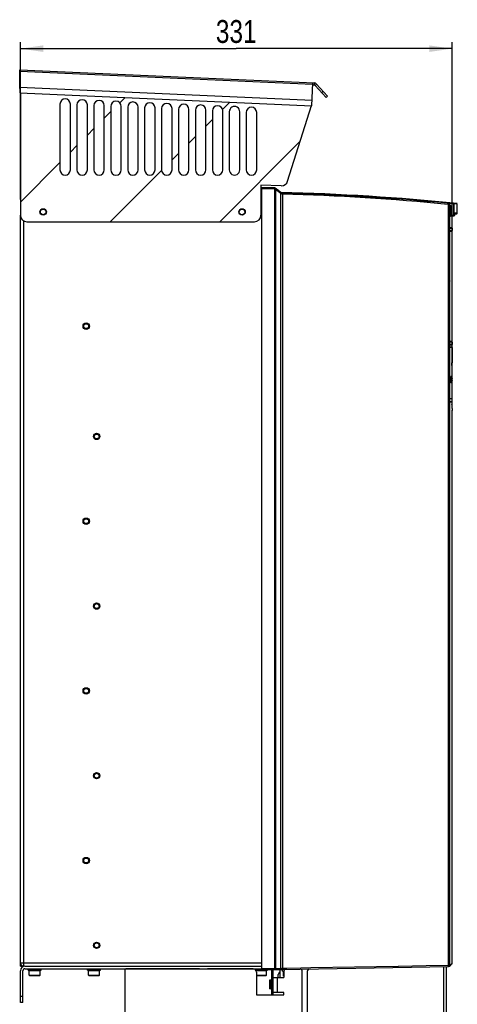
# Model space of a CAD drawing. Header units: millimetres. Extents: x 0 to 594, y 0 to 420.
# Tile 10 of 40: x 226 to 293, y 170 to 321. Entities that reach past the tile are written whole.
import ezdxf

# ---------------------------------------------------------------- set-up
doc = ezdxf.new("R2010")
doc.units = ezdxf.units.MM
doc.header["$LTSCALE"] = 32.67
doc.layers.get('0').update_dxf_attribs({"linetype": 'CONTINUOUS'})
for name, color, linetype in [('COSMETICS', 7, 'CONTINUOUS'), ('DATUM_AXIS', 7, 'CONTINUOUS'), ('ROUNDS', 7, 'CONTINUOUS')]:
    doc.layers.add(name, color=color, linetype=linetype)
doc.styles.get("Standard").update_dxf_attribs({"font": 'txt', "width": 0.8})
doc.dimstyles.new('DIMSTYLE_2', dxfattribs={"dimtxt": 3.5, "dimasz": 3.5, "dimexe": 1, "dimexo": 0, "dimgap": 0.875, "dimtad": 1, "dimdec": 0, "dimlfac": 5, "dimdsep": 46, "dimtxsty": 'STANDARD', "dimblk": '_FILLED', "dimblk1": '_FILLED', "dimblk2": '_FILLED', "dimcen": 0.09, "dimclrt": 5, "dimadec": 0, "dimazin": 0, "dimtp": 0.01, "dimtm": 0.01, "dimtfac": 1, "dimtdec": 0, "dimtofl": 0, "dimtmove": 0, "dimatfit": 3, "dimldrblk": '_FILLED', "dimfxl": 1, "dimtolj": 1, "dimarcsym": 0})

# ---------------------------------------------------------------- blocks, each defined once
blk = doc.blocks.new('_FILLED')
at = {"color": 0, "linetype": 'BYBLOCK'}
blk.add_solid([(0, 0), (-1, 0.143), (-1, -0.143)], dxfattribs=at)
blk = doc.blocks.new('*D4')
at = {"color": 2, "linetype": 'CONTINUOUS'}
for p, q in [((225.71, 293.58), (225.71, 317.71)), ((291.93, 262.51), (291.93, 317.71)), ((225.71, 316.71), (258.82, 316.71)), ((291.93, 316.71), (258.82, 316.71))]:
    blk.add_line(p, q, dxfattribs=at)
at = {"color": 2, "linetype": 'CONTINUOUS', "xscale": 3.5, "yscale": 3.5, "zscale": 3.5, "rotation": 180}
blk.add_blockref('_FILLED', (225.71, 316.71), dxfattribs=at)
at = {"color": 2, "linetype": 'CONTINUOUS', "xscale": 3.5, "yscale": 3.5, "zscale": 3.5}
blk.add_blockref('_FILLED', (291.93, 316.71), dxfattribs=at)
at = {"color": 5, "linetype": 'CONTINUOUS', "insert": (258.82, 321.09), "char_height": 3.5, "width": 8.4, "attachment_point": 2, "line_spacing_factor": 0.9}
blk.add_mtext('331', dxfattribs=at)

msp = doc.modelspace()

# ---------------------------------------------------------------- linework, layer by layer
at = {"color": 7, "linetype": 'CONTINUOUS'}
for p, q in [((225.6064, 313.2828), (225.6143, 313.4612)), ((225.6402, 310.7842), (225.6064, 313.2828)), ((225.6143, 313.4612), (270.7869, 311.4536)), ((270.4147, 307.9721), (270.5699, 311.4632)), ((225.6354, 310.4627), (225.6339, 310.3759)), ((225.6344, 309.9622), (270.4147, 307.972)), ((225.6376, 310.5915), (225.6354, 310.4627)), ((231.7879, 308.2072), (231.7879, 298.1287)), ((233.3879, 298.1287), (233.3879, 308.2072)), ((234.3853, 308.0918), (234.3853, 298.1287)), ((235.9853, 298.1287), (235.9853, 308.0918)), ((236.9828, 307.9763), (236.9828, 298.1287)), ((238.5828, 298.1287), (238.5828, 307.9763)), ((239.5802, 307.8609), (239.5802, 298.1287)), ((241.1802, 298.1287), (241.1802, 307.8609)), ((242.1776, 307.7454), (242.1776, 298.1287)), ((243.7776, 298.1287), (243.7776, 307.7454)), ((244.7751, 307.63), (244.7751, 298.1287)), ((246.3751, 298.1287), (246.3751, 307.63)), ((247.3725, 307.5146), (247.3725, 298.1287)), ((248.9725, 298.1287), (248.9725, 307.5146)), ((249.9699, 307.3991), (249.9699, 298.1287)), ((251.5699, 298.1287), (251.5699, 307.3991)), ((252.5674, 307.2837), (252.5674, 298.1287)), ((254.1674, 298.1287), (254.1674, 307.2837)), ((255.1648, 307.1682), (255.1648, 298.1287)), ((256.7648, 298.1287), (256.7648, 307.1682)), ((257.7622, 307.0528), (257.7622, 298.1287)), ((259.3622, 298.1287), (259.3615, 307.0173)), ((260.3597, 306.9374), (260.3597, 298.1287)), ((261.9597, 298.1287), (261.9597, 306.9374)), ((262.7577, 294.4842), (262.6173, 294.4842)), ((262.7577, 175.5842), (262.7577, 295.3842)), ((264.6876, 295.3842), (262.7577, 295.3842)), ((265.6528, 294.6682), (264.8125, 295.3404)), ((265.3364, 294.9667), (265.2777, 294.9682)), ((265.3364, 294.9213), (265.3364, 294.9667)), ((262.6173, 294.0842), (262.7577, 294.0842)), ((291.5577, 293.0347), (291.7644, 293.0145)), ((291.5577, 293.0345), (291.5577, 292.877)), ((291.7644, 293.0145), (291.9711, 292.9942)), ((291.9711, 292.9942), (292.1777, 292.9736)), ((292.7356, 291.5177), (292.7356, 292.9222)), ((291.5577, 292.7121), (291.5577, 176.1918)), ((292.3204, 291.2477), (292.3084, 291.1879)), ((292.3378, 291.3354), (292.3204, 291.2477)), ((292.3547, 291.4231), (292.3378, 291.3354)), ((292.3487, 291.3922), (292.6442, 291.418)), ((292.3547, 291.4231), (292.3561, 291.43)), ((225.7127, 176.5842), (225.7127, 291.1842)), ((291.7038, 291.0358), (292.1777, 291.0772)), ((292.2017, 291.0793), (292.2135, 291.0803)), ((292.3026, 291.1595), (292.3026, 291.1591)), ((292.3084, 291.1879), (292.3028, 291.16)), ((291.8761, 289.2659), (291.5521, 289.2772)), ((291.5598, 288.7559), (291.8629, 288.7612)), ((291.5763, 288.8336), (291.574, 288.8319)), ((291.5763, 288.8336), (291.934, 288.8336)), ((291.8616, 288.7612), (291.934, 288.8336)), ((291.934, 289.2059), (291.934, 288.8336)), ((291.5797, 280.7332), (291.5797, 281.3291)), ((291.5797, 275.3353), (291.5797, 275.9312)), ((291.8629, 271.8259), (291.5598, 271.8312)), ((291.574, 271.7552), (291.5763, 271.7536)), ((291.934, 271.7536), (291.5763, 271.7536)), ((291.8616, 271.8259), (291.934, 271.7536)), ((291.934, 271.7536), (291.934, 271.3812)), ((291.5521, 271.3099), (291.876, 271.3212)), ((291.8799, 270.9682), (291.5529, 270.9682)), ((291.94, 270.9082), (291.94, 268.5782)), ((291.9393, 268.5782), (291.9193, 268.5782)), ((291.9463, 267.2782), (291.9263, 267.2782)), ((291.94, 263.1082), (291.94, 267.2782)), ((291.7527, 266.4582), (291.7527, 265.5082)), ((291.7727, 266.4582), (291.7527, 266.4582)), ((291.7727, 265.5082), (291.7727, 266.4582)), ((291.8055, 266.4582), (291.7855, 266.4582)), ((291.7873, 265.9397), (291.8055, 265.9397)), ((291.8055, 266.0889), (291.8055, 266.4582)), ((291.8055, 265.5082), (291.8055, 265.9397)), ((291.8188, 266.0889), (291.8188, 265.9397)), ((291.8563, 266.4582), (291.8363, 266.4582)), ((291.8907, 265.7544), (291.892, 265.7544)), ((291.9186, 266.4769), (291.8986, 266.4769)), ((291.907, 266.1574), (291.9068, 266.1064)), ((291.9068, 265.9042), (291.9069, 265.857)), ((291.9069, 265.857), (291.907, 265.8285)), ((291.9072, 266.2125), (291.907, 266.1574)), ((291.9144, 266.0734), (291.9146, 266.1573)), ((291.9144, 266.0218), (291.9144, 266.0734)), ((291.9144, 265.9634), (291.9144, 266.0218)), ((291.9145, 265.9098), (291.9144, 265.9634)), ((291.9146, 265.857), (291.9145, 265.9098)), ((291.9147, 265.8152), (291.9146, 265.857)), ((291.9161, 265.6689), (291.9161, 265.6959)), ((291.9225, 265.8284), (291.9224, 265.7916)), ((291.9225, 265.8284), (291.9235, 266.1573)), ((291.9435, 266.4582), (291.9235, 266.4582)), ((291.9271, 266.3728), (291.926, 266.4116)), ((291.9265, 266.1573), (291.9286, 266.1573)), ((291.9286, 266.1921), (291.9286, 266.1573)), ((291.7727, 265.5082), (291.7527, 265.5082)), ((291.8055, 265.5082), (291.7855, 265.5082)), ((291.84, 265.5082), (291.82, 265.5082)), ((291.869, 265.5082), (291.849, 265.5082)), ((291.9192, 265.4896), (291.8992, 265.4896)), ((291.9435, 265.5082), (291.9235, 265.5082)), ((291.9575, 265.4896), (291.9375, 265.4896)), ((291.8745, 262.5708), (291.5473, 262.5736)), ((291.88, 263.0482), (291.5529, 263.0482)), ((291.9185, 262.1711), (291.9185, 261.6848)), ((291.934, 261.2782), (291.9323, 261.3154)), ((291.934, 262.2412), (291.934, 262.5108)), ((291.934, 176.4982), (291.934, 261.2788)), ((225.7127, 170.5042), (225.7127, 175.4042)), ((225.7227, 176.0842), (225.7227, 176.5339)), ((225.7227, 176.0842), (226.2127, 176.0842)), ((226.1127, 170.5042), (226.1127, 175.4042)), ((226.4127, 176.1042), (262.7577, 176.1042)), ((226.4127, 175.7042), (262.7577, 175.7042)), ((226.9127, 175.4836), (226.9127, 175.7042)), ((226.9127, 175.4836), (228.9127, 175.4836)), ((227.0627, 174.7142), (227.0627, 175.3842)), ((228.7627, 175.3842), (227.0628, 175.3842)), ((227.4577, 175.4442), (227.0691, 175.4723)), ((228.3677, 175.4442), (227.4577, 175.4442)), ((227.4647, 175.3842), (227.4647, 175.4442)), ((228.3607, 175.3842), (228.3607, 175.4442)), ((228.3677, 175.4442), (228.7564, 175.4723)), ((228.7627, 174.7142), (228.7627, 175.3842)), ((228.9127, 175.4836), (228.9127, 175.7042)), ((236.0127, 175.4836), (236.0127, 175.7042)), ((236.0127, 175.4836), (238.0127, 175.4836)), ((236.1627, 174.7142), (236.1627, 175.3842)), ((237.8627, 175.3842), (236.1628, 175.3842)), ((236.5577, 175.4442), (236.1691, 175.4723)), ((237.4677, 175.4442), (236.5577, 175.4442)), ((236.5647, 175.3842), (236.5647, 175.4442)), ((237.4607, 175.3842), (237.4607, 175.4442)), ((237.4677, 175.4442), (237.8564, 175.4723)), ((237.8627, 174.7142), (237.8627, 175.3842)), ((238.0127, 175.4836), (238.0127, 175.7042)), ((261.6127, 175.6404), (261.6127, 175.7042)), ((261.8025, 175.4836), (263.6127, 175.4836)), ((262.1577, 175.4442), (261.8122, 175.4692)), ((263.4627, 175.3842), (261.8689, 175.3842)), ((263.0677, 175.4442), (262.1577, 175.4442)), ((262.1647, 175.3842), (262.1647, 175.4442)), ((262.7577, 175.5842), (265.7578, 175.5842)), ((263.0607, 175.3842), (263.0607, 175.4442)), ((263.0677, 175.4442), (263.4564, 175.4723)), ((263.4627, 174.7142), (263.4627, 175.3842)), ((263.6127, 175.4836), (263.6127, 175.5842)), ((264.2128, 175.5842), (264.2128, 171.6842)), ((264.5128, 171.6842), (264.5128, 175.5842)), ((265.5128, 175.5842), (265.5128, 174.3842)), ((265.7578, 175.5842), (291.4005, 176.0318)), ((265.9219, 175.3464), (265.9177, 175.587)), ((265.9219, 175.3464), (266.1558, 175.3505)), ((266.1116, 175.2503), (266.0736, 175.2497)), ((266.0853, 174.5798), (266.0736, 175.2497)), ((266.1211, 175.3355), (266.0784, 175.3379)), ((291.5734, 176.1129), (291.9162, 176.4557)), ((291.5934, 176.1584), (291.5899, 176.1548)), ((291.8467, 176.4113), (291.5934, 176.1584)), ((291.8956, 176.46), (291.8467, 176.4113)), ((291.934, 176.4982), (291.8956, 176.46)), ((227.1227, 174.6542), (227.0627, 174.7142)), ((227.0627, 174.7142), (228.7627, 174.7142)), ((227.1228, 174.6542), (228.7027, 174.6542)), ((228.7027, 174.6542), (228.7627, 174.7142)), ((236.2227, 174.6542), (236.1627, 174.7142)), ((236.1627, 174.7142), (237.8627, 174.7142)), ((236.2228, 174.6542), (237.8027, 174.6542)), ((237.8027, 174.6542), (237.8627, 174.7142)), ((261.9128, 174.7142), (263.4627, 174.7142)), ((261.9128, 174.6542), (263.4027, 174.6542)), ((263.4027, 174.6542), (263.4627, 174.7142)), ((264.0928, 173.9342), (263.9128, 173.9342)), ((263.9128, 173.9342), (263.9128, 172.6342)), ((265.2813, 174.3872), (265.274, 174.8036)), ((266.0853, 174.5798), (266.1128, 174.5803)), ((264.0928, 172.6342), (263.9128, 172.6342)), ((226.1127, 170.5042), (225.7127, 170.5042))]:
    msp.add_line(p, q, dxfattribs=at)
at = {"color": 9, "linetype": 'CONTINUOUS'}
for p, q in [((225.6064, 313.2828), (270.562, 311.2848)), ((270.7869, 311.4536), (270.7735, 311.1539)), ((271.1336, 311.2916), (270.9122, 311.0891)), ((225.6402, 310.7842), (270.4512, 308.7926)), ((264.6917, 295.2242), (262.7577, 295.2242)), ((264.7317, 295.2035), (264.7167, 295.2155)), ((264.7317, 175.7442), (264.7317, 295.2035)), ((264.7818, 295.1954), (264.7431, 295.2017)), ((264.8679, 295.1817), (264.8679, 175.7442)), ((264.8679, 295.1817), (265.6449, 294.5601)), ((265.6449, 175.7442), (265.6449, 294.5601)), ((265.6449, 294.5601), (265.6599, 294.5432)), ((265.8992, 294.4207), (265.9172, 294.4201)), ((265.9172, 294.4201), (265.9172, 175.7469)), ((262.7577, 293.5842), (262.6173, 293.5842)), ((292.1777, 291.1768), (292.1777, 292.9736)), ((292.2203, 292.9715), (292.1921, 292.9729)), ((292.2681, 292.9691), (292.2203, 292.9715)), ((292.2681, 291.1768), (292.2681, 292.9691)), ((292.2681, 292.9691), (292.6884, 292.9269)), ((292.6884, 292.9269), (292.7356, 292.9222)), ((291.4059, 176.1918), (291.4059, 292.7121)), ((291.5577, 292.7121), (291.4059, 292.7121)), ((291.7038, 292.671), (291.7038, 291.1354)), ((292.3216, 291.2673), (292.304, 291.18)), ((292.3547, 291.4231), (292.3558, 291.4419)), ((292.5688, 291.5031), (292.3736, 291.486)), ((292.6304, 291.5085), (292.5688, 291.5031)), ((292.6604, 291.5111), (292.6304, 291.5085)), ((292.6953, 291.5141), (292.6604, 291.5111)), ((292.7356, 291.5177), (292.6953, 291.5141)), ((226.2127, 290.3305), (226.2127, 176.0842)), ((291.5577, 291.1354), (291.7038, 291.1354)), ((292.1777, 291.1768), (291.7038, 291.1354)), ((292.1777, 291.1768), (292.2681, 291.1768)), ((292.304, 291.18), (292.2681, 291.1768)), ((291.5605, 289.219), (291.8924, 289.2074)), ((291.8924, 289.2074), (291.934, 289.2059)), ((291.94, 270.9082), (291.5577, 270.9082)), ((291.8571, 271.3785), (291.5605, 271.3682)), ((291.8827, 271.3794), (291.8571, 271.3785)), ((291.8924, 271.3798), (291.8827, 271.3794)), ((291.934, 271.3812), (291.8924, 271.3798)), ((291.912, 266.4351), (291.892, 266.4351)), ((291.5577, 263.1082), (291.94, 263.1082)), ((291.934, 262.5116), (291.5577, 262.5116)), ((291.9252, 262.22), (291.919, 262.22)), ((291.9201, 262.2412), (291.9324, 262.2412)), ((225.7127, 176.5842), (262.7577, 176.5842)), ((226.0044, 176.1336), (226.0044, 176.0842)), ((262.7577, 175.7442), (265.8055, 175.7442)), ((264.5128, 175.1842), (264.2128, 175.1842)), ((265.9172, 175.7469), (265.8055, 175.7442)), ((266.6116, 175.7591), (265.9172, 175.7469)), ((268.7111, 175.7957), (266.6116, 175.7591)), ((270.2664, 175.8229), (268.7111, 175.7957)), ((283.6706, 176.0568), (270.2664, 175.8229)), ((283.7047, 176.0574), (283.6706, 176.0568)), ((287.9444, 176.1314), (283.7047, 176.0574)), ((291.4059, 176.1918), (287.9444, 176.1314)), ((290.6932, 136.0124), (290.6932, 176.0195)), ((291.4059, 176.1918), (291.5577, 176.1918)), ((291.5468, 176.1435), (291.5577, 176.1435)), ((264.0928, 172.6342), (264.0928, 173.9342)), ((265.1128, 174.3842), (265.1128, 172.0842)), ((264.2128, 172.1842), (264.5128, 172.1842)), ((225.7127, 171.5042), (226.1127, 171.5042))]:
    msp.add_line(p, q, dxfattribs=at)
at = {"color": 3, "linetype": 'CONTINUOUS'}
for p, q in [((270.5566, 311.1635), (270.7735, 311.1539)), ((291.073, 136.1033), (291.073, 176.0261)), ((264.5128, 174.3842), (266.1128, 174.3842)), ((266.1128, 172.0842), (264.5128, 172.0842)), ((266.1128, 171.6842), (266.1128, 172.0842)), ((261.9128, 171.6842), (266.1128, 171.6842))]:
    msp.add_line(p, q, dxfattribs=at)
at = {"color": 9, "linetype": 'CONTINUOUS'}
for points in [[(264.7167, 295.2155), (264.7091, 295.2202), (264.7007, 295.2232), (264.6917, 295.2242)], [(291.5904, 176.1498), (291.5877, 176.1363), (291.5819, 176.1238), (291.5735, 176.113)]]:
    msp.add_lwpolyline(points, dxfattribs=at)
at = {"color": 7, "linetype": 'CONTINUOUS'}
for centre in [(229.2127, 291.6842), (259.7127, 291.6842), (235.8127, 274.1842), (237.4127, 257.2842), (235.8127, 244.2842), (237.4127, 231.2842), (235.8127, 218.2842), (237.4127, 205.2842), (235.8127, 192.2842), (237.4127, 179.2842)]:
    msp.add_circle(centre, 0.43, dxfattribs=at)
at = {"color": 9, "linetype": 'CONTINUOUS'}
for centre, radius in [((235.8127, 274.1842), 0.49), ((235.8127, 274.1842), 0.37), ((237.4127, 257.2842), 0.49), ((237.4127, 257.2842), 0.37), ((235.8127, 244.2842), 0.49), ((235.8127, 244.2842), 0.37), ((237.4127, 231.2842), 0.49), ((237.4127, 231.2842), 0.37), ((235.8127, 218.2842), 0.49), ((235.8127, 218.2842), 0.37), ((237.4127, 205.2842), 0.49), ((237.4127, 205.2842), 0.37), ((235.8127, 192.2842), 0.49), ((235.8127, 192.2842), 0.37), ((237.4127, 179.2842), 0.49), ((237.4127, 179.2842), 0.37)]:
    msp.add_circle(centre, radius, dxfattribs=at)
at = {"color": 3, "linetype": 'CONTINUOUS'}
msp.add_arc((270.7647, 310.9541), 0.2, 42.455196, 87.455196, dxfattribs=at)
at = {"color": 7, "linetype": 'CONTINUOUS'}
for centre, radius, start, end in [((270.7647, 310.9541), 0.5, 42.455196, 87.455196), ((261.693, 309.7404), 36.0647, 178.990325, 179.308188), ((201.4742, 311.0173), 24.1671, 358.990415, 359.447373), ((232.5879, 308.2072), 0.8, 0, 180), ((235.1853, 308.0918), 0.8, 0, 180), ((237.7828, 307.9763), 0.8, 0, 180), ((240.3802, 307.8609), 0.8, 0, 180), ((242.9776, 307.7454), 0.8, 0, 180), ((245.5751, 307.63), 0.8, 0, 180), ((248.1725, 307.5146), 0.8, 0, 180), ((250.7699, 307.3991), 0.8, 0, 180), ((253.3674, 307.2837), 0.8, 0, 180), ((255.9648, 307.1682), 0.8, 0, 180), ((258.5622, 307.0528), 0.8, 357.455196, 180), ((261.1597, 306.9374), 0.8, 0, 180), ((232.5879, 298.1287), 0.8, 180, 360), ((235.1853, 298.1287), 0.8, 180, 360), ((237.7828, 298.1287), 0.8, 180, 360), ((240.3802, 298.1287), 0.8, 180, 360), ((242.9776, 298.1287), 0.8, 180, 360), ((245.5751, 298.1287), 0.8, 180, 360), ((248.1725, 298.1287), 0.8, 180, 360), ((250.7699, 298.1287), 0.8, 180, 360), ((253.3674, 298.1287), 0.8, 180, 360), ((255.9648, 298.1287), 0.8, 180, 360), ((258.5622, 298.1287), 0.8, 180, 0.005086), ((261.1597, 298.1287), 0.8, 180, 360), ((264.6876, 295.1842), 0.2, 51.340192, 90), ((265.9026, 294.9805), 0.4, 231.340192, 268.47871), ((256.2935, -66.8382), 361.6463, 84.223832, 88.516937), ((256.2935, -66.8382), 361.5463, 84.445781, 88.47871), ((291.2577, 292.7121), 0.3, 0.000002, 84.445781), ((292.6356, 291.5177), 0.1, 275.002645, 360), ((291.7177, 290.8764), 0.16, 95, 151.976788), ((291.8089, 291.1214), 0.372, 4.940685, 7.838182), ((291.874, 289.2059), 0.06, 0, 87.998671), ((288.3297, 283.0322), 3.25, 357.262201, 2.737799), ((288.3297, 278.2622), 3.25, 356.861289, 3.138711), ((288.3297, 273.2822), 3.25, 356.861289, 3.138711), ((291.874, 271.3812), 0.06, 272.00133, 360), ((291.88, 270.9082), 0.06, 0, 90), ((317.2566, 265.9187), 25.3497, 180.203795, 180.3603), ((302.7313, 266.1766), 10.8242, 179.302784, 179.810406), ((296.4015, 266.2504), 4.494, 178.589626, 179.260632), ((292.6322, 266.3856), 0.7219, 175.107287, 176.066796), ((292.3549, 266.4094), 0.4437, 173.987635, 175.111298), ((308.088, 266.1299), 16.1734, 179.608525, 179.902902), ((310.0246, 265.8542), 18.11, 180.123155, 180.373369), ((295.8528, 266.2119), 3.938, 179.110568, 179.585058), ((296.3834, 265.7669), 4.4685, 180.393926, 180.830726), ((288.0215, 266.2174), 3.9005, 0.487153, 0.997629), ((284.0345, 266.1826), 7.8877, 0.209841, 0.493395), ((287.6262, 265.7537), 4.296, 359.280501, 359.646885), ((280.3795, 266.165), 11.5428, 359.961962, 0.231167), ((276.2244, 265.8204), 15.698, 359.659726, 359.894859), ((286.3583, 266.2612), 5.5699, 0.62516, 1.148047), ((285.0413, 265.7366), 6.8872, 358.90252, 359.449706), ((279.1193, 266.188), 12.8093, 0.018299, 0.599001), ((278.7344, 265.8006), 13.1944, 359.434801, 359.79863), ((270.1293, 265.8348), 21.7996, 359.78828, 0.007695), ((291.874, 262.5108), 0.06, 0, 89.4971), ((291.88, 263.1082), 0.06, 270, 360), ((226.2127, 176.5842), 0.5, 180, 270), ((226.4127, 175.4042), 0.7, 90, 180), ((226.4127, 175.4042), 0.3, 90, 180), ((265.6739, 174.8106), 0.4, 113.766942, 181), ((291.3977, 176.1918), 0.16, 271, 360), ((291.5027, 176.1837), 0.1, 271, 315), ((291.8738, 176.4982), 0.06, 315.105954, 337.64499), ((264.0928, 174.0542), 0.12, 270, 360), ((264.0928, 172.5142), 0.12, 0, 90)]:
    msp.add_arc(centre, radius, start, end, dxfattribs=at)
at = {"color": 9, "linetype": 'CONTINUOUS'}
for centre, radius, start, end in [((259.4315, 299.4441), 6.7687, 321.336902, 321.994532), ((268.9638, 321.0342), 26.175, 260.806472, 260.997304), ((256.2935, -66.8382), 361.5963, 84.403413, 88.509379), ((256.2889, -67.0621), 361.6104, 84.447196, 88.474253), ((270.6484, 295.6015), 22.1024, 348.691064, 349.152303), ((293.0453, 262.2089), 1.1266, 180.070152, 181.157301), ((259.4582, 175.7413), 5.2736, 359.139195, 0.031854), ((260.6748, 175.6526), 5.2433, 0.134155, 1.03204), ((291.5613, 176.1879), 0.0443, 270.942374, 280.174725)]:
    msp.add_arc(centre, radius, start, end, dxfattribs=at)
at = {"color": 7, "linetype": 'CONTINUOUS'}
for centre, major_axis, ratio, start_param, end_param in [((235.94, 261.6), (0, 256.961), 0.21793194, -1.5486969, -1.54363622), ((235.96, 261.6), (0, 256.961), 0.21793194, 4.73448841, 4.73954908), ((235.96, 248.6956), (0, 256.961), 0.21793193, 4.77786442, 4.78156988), ((235.96, 286.5802), (0, 330.8387), 0.16926676, 4.64995996, 4.6515302), ((235.96, 281.2111), (0, 256.961), 0.21793187, -1.6319443, -1.6309842), ((235.96, 279.516), (0, 245.885), 0.22774875, 4.65538939, 4.65925886), ((235.96, 251.7452), (0, 284.3079), 0.19696956, 4.76081678, 4.76168379), ((235.96, 254.446), (0, 245.8849), 0.22774887, -1.52478692, -1.52450249)]:
    msp.add_ellipse(centre, major_axis=major_axis, ratio=ratio, start_param=start_param, end_param=end_param, dxfattribs=at)
for points, knots in [([(225.6309, 310.1758), (225.6306, 310.1461), (225.6312, 310.0956), (225.6277, 310.0235), (225.6351, 309.9924), (225.6296, 309.9623), (225.6344, 309.9623)], [0, 0, 0, 0, 0.41694948, 0.73358964, 0.93138837, 1, 1, 1, 1]), ([(291.5577, 293.0347), (291.5583, 293.0459), (291.5542, 293.0574), (291.5658, 293.0839), (291.5604, 293.0845)], [0, 0, 0, 0, 0.67661914, 1, 1, 1, 1]), ([(292.7361, 292.922), (292.7375, 292.9315), (292.7395, 292.9579), (292.712, 292.9538), (292.704, 292.9491)], [0, 0, 0, 0, 0.5055112, 1, 1, 1, 1]), ([(292.1813, 291.1067), (292.1813, 291.1138), (292.1811, 291.1294), (292.1802, 291.1451), (292.1795, 291.1535)], [0, 0, 0, 0, 0.45808463, 1, 1, 1, 1]), ([(292.2939, 291.1424), (292.2952, 291.1456), (292.2976, 291.1519), (292.2996, 291.1583), (292.3005, 291.1615)], [0, 0, 0, 0, 0.51137656, 1, 1, 1, 1]), ([(292.3005, 291.1615), (292.3019, 291.1664), (292.3038, 291.1754), (292.3046, 291.1846), (292.3044, 291.1887)], [0, 0, 0, 0, 0.55434629, 1, 1, 1, 1]), ([(292.3044, 291.1887), (292.3048, 291.1846), (292.3049, 291.1761), (292.3037, 291.1677), (292.3028, 291.1634)], [0, 0, 0, 0, 0.48531056, 1, 1, 1, 1]), ([(291.5751, 281.1262), (291.5765, 281.1213), (291.5788, 281.1114), (291.5797, 281.1012), (291.5797, 281.0962)], [0, 0, 0, 0, 0.50251533, 1, 1, 1, 1]), ([(291.8962, 266.4724), (291.8965, 266.4735), (291.8969, 266.475), (291.898, 266.4769), (291.8986, 266.4769)], [0, 0, 0, 0, 0.69463895, 1, 1, 1, 1]), ([(291.9153, 266.273), (291.9155, 266.2839), (291.9205, 266.295), (291.9117, 266.3223), (291.9173, 266.3223)], [0, 0, 0, 0, 0.66358232, 1, 1, 1, 1]), ([(291.9186, 266.4769), (291.9167, 266.4769), (291.9156, 266.4664), (291.9143, 266.4612), (291.9137, 266.4558)], [0, 0, 0, 0, 0.25220978, 1, 1, 1, 1]), ([(291.9172, 265.645), (291.9169, 265.6481), (291.9164, 265.6561), (291.9162, 265.664), (291.9161, 265.6689)], [0, 0, 0, 0, 0.39053912, 1, 1, 1, 1]), ([(291.9187, 265.6388), (291.9182, 265.6388), (291.9178, 265.6418), (291.9174, 265.6434), (291.9172, 265.645)], [0, 0, 0, 0, 0.24881191, 1, 1, 1, 1]), ([(291.9173, 266.3223), (291.918, 266.3223), (291.9171, 266.3174), (291.918, 266.3155), (291.9181, 266.3131)], [0, 0, 0, 0, 0.23900121, 1, 1, 1, 1]), ([(291.9198, 265.6429), (291.9192, 265.6429), (291.9199, 265.647), (291.9191, 265.6487), (291.919, 265.6506)], [0, 0, 0, 0, 0.23855873, 1, 1, 1, 1]), ([(291.924, 266.4492), (291.9237, 266.4537), (291.923, 266.4612), (291.9219, 266.4686), (291.9213, 266.4714)], [0, 0, 0, 0, 0.61306271, 1, 1, 1, 1]), ([(291.926, 266.4116), (291.9258, 266.4186), (291.9252, 266.4311), (291.9245, 266.4437), (291.924, 266.4492)], [0, 0, 0, 0, 0.55934345, 1, 1, 1, 1]), ([(291.924, 265.5173), (291.9244, 265.5228), (291.9261, 265.5519), (291.9267, 265.5811), (291.9272, 265.6047)], [0, 0, 0, 0, 0.18904712, 1, 1, 1, 1]), ([(291.9125, 265.5263), (291.913, 265.5191), (291.914, 265.5082), (291.9156, 265.4972), (291.9167, 265.4936)], [0, 0, 0, 0, 0.65210685, 1, 1, 1, 1]), ([(291.9167, 265.4936), (291.917, 265.4925), (291.9174, 265.491), (291.9187, 265.4896), (291.9192, 265.4896)], [0, 0, 0, 0, 0.68066679, 1, 1, 1, 1]), ([(291.957, 265.496), (291.958, 265.496), (291.9557, 265.503), (291.9573, 265.5057), (291.9573, 265.509)], [0, 0, 0, 0, 0.23469174, 1, 1, 1, 1]), ([(291.9185, 262.1711), (291.9186, 262.1845), (291.9204, 262.1917), (291.9186, 262.2241), (291.9158, 262.2218)], [0, 0, 0, 0, 0.78587665, 1, 1, 1, 1]), ([(291.9193, 261.629), (291.9211, 261.5813), (291.9257, 261.4649), (291.9311, 261.3485), (291.9339, 261.2799)], [0, 0, 0, 0, 0.40993647, 1, 1, 1, 1])]:
    msp.add_open_spline(points, degree=3, knots=knots, dxfattribs=at)
at = {"color": 9, "linetype": 'CONTINUOUS'}
for points, knots in [([(264.6897, 295.3624), (264.6894, 295.3678), (264.6874, 295.3726), (264.6895, 295.3842), (264.6876, 295.3842)], [0, 0, 0, 0, 0.74054229, 1, 1, 1, 1]), ([(264.6917, 295.2242), (264.6917, 295.2379), (264.6915, 295.284), (264.6911, 295.3301), (264.6897, 295.3624)], [0, 0, 0, 0, 0.29720028, 1, 1, 1, 1]), ([(264.7317, 295.2035), (264.7401, 295.2139), (264.7681, 295.2492), (264.796, 295.2846), (264.8149, 295.31)], [0, 0, 0, 0, 0.29716335, 1, 1, 1, 1]), ([(264.8125, 295.3404), (264.8181, 295.3359), (264.7807, 295.3103), (264.7769, 295.2917), (264.7649, 295.2764)], [0, 0, 0, 0, 0.2684132, 1, 1, 1, 1]), ([(264.8149, 295.31), (264.8182, 295.3144), (264.8194, 295.3195), (264.829, 295.3272), (264.8275, 295.3284)], [0, 0, 0, 0, 0.74154117, 1, 1, 1, 1]), ([(264.8679, 295.1817), (264.8728, 295.194), (264.8858, 295.2342), (264.8782, 295.2879), (264.8547, 295.3066)], [0, 0, 0, 0, 0.30634993, 1, 1, 1, 1]), ([(265.6481, 294.6652), (265.6461, 294.669), (265.6413, 294.6762), (265.6351, 294.6823), (265.6317, 294.685)], [0, 0, 0, 0, 0.49686517, 1, 1, 1, 1]), ([(265.6599, 294.5432), (265.6654, 294.5556), (265.6798, 294.5948), (265.6758, 294.6497), (265.6528, 294.6682)], [0, 0, 0, 0, 0.31465174, 1, 1, 1, 1]), ([(265.8992, 294.4207), (265.9002, 294.4584), (265.9032, 294.5138), (265.8954, 294.5566), (265.8963, 294.5806), (265.892, 294.5807)], [0, 0, 0, 0, 0.70294638, 0.91936504, 1, 1, 1, 1]), ([(265.9172, 294.4201), (265.9182, 294.4577), (265.9248, 294.5134), (265.9147, 294.5554), (265.9214, 294.5796), (265.9172, 294.58)], [0, 0, 0, 0, 0.70583011, 0.92250739, 1, 1, 1, 1]), ([(291.2794, 292.8514), (291.283, 292.8888), (291.2915, 292.944), (291.2858, 292.9862), (291.2909, 293.0103), (291.2867, 293.0107)], [0, 0, 0, 0, 0.70512764, 0.92147224, 1, 1, 1, 1]), ([(292.1776, 292.9732), (292.1784, 292.9807), (292.1794, 292.9945), (292.1797, 293.0084), (292.1796, 293.0146)], [0, 0, 0, 0, 0.54947207, 1, 1, 1, 1]), ([(292.1796, 293.0146), (292.1795, 293.0167), (292.1791, 293.0189), (292.1791, 293.0233), (292.1783, 293.0234)], [0, 0, 0, 0, 0.71385306, 1, 1, 1, 1]), ([(291.5577, 292.7121), (291.558, 292.716), (291.5805, 292.7004), (291.6032, 292.7023), (291.6519, 292.6845), (291.6852, 292.6763), (291.7038, 292.671)], [0, 0, 0, 0, 0.07716903, 0.29420865, 0.61765333, 1, 1, 1, 1]), ([(292.3611, 291.4374), (292.3611, 291.4421), (292.3586, 291.4527), (292.3527, 291.4618), (292.3491, 291.4664)], [0, 0, 0, 0, 0.43926674, 1, 1, 1, 1]), ([(292.3736, 291.486), (292.3687, 291.4856), (292.3611, 291.4664), (292.3579, 291.4529), (292.3558, 291.4419)], [0, 0, 0, 0, 0.30641629, 1, 1, 1, 1]), ([(291.6982, 291.0461), (291.6972, 291.0513), (291.6966, 291.0645), (291.6977, 291.0776), (291.6987, 291.0853)], [0, 0, 0, 0, 0.40805887, 1, 1, 1, 1]), ([(291.7038, 291.0358), (291.7025, 291.0356), (291.6993, 291.0397), (291.6987, 291.0434), (291.6982, 291.0461)], [0, 0, 0, 0, 0.32240976, 1, 1, 1, 1]), ([(291.6987, 291.0853), (291.6994, 291.0899), (291.701, 291.0997), (291.7031, 291.1093), (291.7044, 291.1144)], [0, 0, 0, 0, 0.4695178, 1, 1, 1, 1]), ([(292.1777, 291.0772), (292.1863, 291.078), (292.2038, 291.0814), (292.2205, 291.0877), (292.2285, 291.0921)], [0, 0, 0, 0, 0.48464806, 1, 1, 1, 1]), ([(292.1777, 291.0772), (292.1791, 291.0773), (292.18, 291.0839), (292.1806, 291.0877), (292.1808, 291.091)], [0, 0, 0, 0, 0.29062997, 1, 1, 1, 1]), ([(292.1808, 291.091), (292.181, 291.0934), (292.1812, 291.0986), (292.1813, 291.1039), (292.1813, 291.1067)], [0, 0, 0, 0, 0.46044705, 1, 1, 1, 1]), ([(292.2285, 291.0921), (292.2358, 291.0961), (292.249, 291.1051), (292.2557, 291.1208), (292.2557, 291.1282)], [0, 0, 0, 0, 0.52863168, 1, 1, 1, 1]), ([(292.2557, 291.1282), (292.2557, 291.1329), (292.2532, 291.1435), (292.2473, 291.1525), (292.2436, 291.1572)], [0, 0, 0, 0, 0.43928553, 1, 1, 1, 1]), ([(291.9201, 262.2412), (291.9184, 262.2432), (291.9206, 262.2199), (291.9187, 262.2161), (291.9187, 262.2075)], [0, 0, 0, 0, 0.23469567, 1, 1, 1, 1]), ([(264.7275, 175.5842), (264.7345, 175.5842), (264.7227, 175.6264), (264.7308, 175.643), (264.7311, 175.6621)], [0, 0, 0, 0, 0.2681512, 1, 1, 1, 1]), ([(264.8679, 175.7442), (264.8679, 175.7236), (264.8614, 175.657), (264.8027, 175.5842), (264.7548, 175.5842)], [0, 0, 0, 0, 0.30024465, 1, 1, 1, 1]), ([(265.7579, 175.5842), (265.7626, 175.5843), (265.7919, 175.6014), (265.7955, 175.638), (265.7998, 175.6643)], [0, 0, 0, 0, 0.14893681, 1, 1, 1, 1]), ([(265.9158, 175.587), (265.9227, 175.5871), (265.9102, 175.6291), (265.9181, 175.6458), (265.918, 175.6649)], [0, 0, 0, 0, 0.26815559, 1, 1, 1, 1]), ([(291.4005, 176.0318), (291.4047, 176.0319), (291.4015, 176.0564), (291.4106, 176.0982), (291.4066, 176.1541), (291.4059, 176.1918)], [0, 0, 0, 0, 0.07848753, 0.29488873, 1, 1, 1, 1]), ([(291.5346, 176.0925), (291.5318, 176.0925), (291.5252, 176.094), (291.5196, 176.0975), (291.5167, 176.0998)], [0, 0, 0, 0, 0.43589455, 1, 1, 1, 1]), ([(291.5899, 176.1548), (291.5869, 176.1518), (291.5803, 176.1472), (291.5727, 176.1449), (291.5691, 176.1442)], [0, 0, 0, 0, 0.5336578, 1, 1, 1, 1])]:
    msp.add_open_spline(points, degree=3, knots=knots, dxfattribs=at)
for points in [[(265.6449, 294.5601), (265.6579, 294.5926), (265.6645, 294.6342), (265.6481, 294.6652)], [(265.7327, 294.4784), (265.706, 294.4969), (265.6815, 294.5189), (265.6599, 294.5432)], [(265.8114, 294.4377), (265.7836, 294.4474), (265.757, 294.4616), (265.7327, 294.4784)], [(265.8992, 294.4207), (265.8694, 294.4224), (265.8396, 294.4279), (265.8114, 294.4377)], [(291.2794, 292.8514), (291.3221, 292.8473), (291.3663, 292.8188), (291.3875, 292.7815)], [(291.3875, 292.7815), (291.3993, 292.7607), (291.4059, 292.736), (291.4059, 292.7121)], [(292.2681, 292.9691), (292.2681, 292.9914), (292.2457, 293.0166), (292.2235, 293.0188)], [(265.5317, 175.5842), (265.5739, 175.5842), (265.6139, 175.6252), (265.6297, 175.6642)], [(265.6297, 175.6642), (265.6399, 175.6894), (265.6449, 175.7171), (265.6449, 175.7442)], [(265.7998, 175.6643), (265.8041, 175.6907), (265.8057, 175.7175), (265.8053, 175.7442)], [(291.5468, 176.1434), (291.5468, 176.1239), (291.5379, 176.0926), (291.5184, 176.0922)], [(291.563, 176.1437), (291.563, 176.1242), (291.5541, 176.0929), (291.5346, 176.0925)]]:
    msp.add_open_spline(points, degree=3, dxfattribs=at)
at = {"color": 7, "linetype": 'CONTINUOUS'}
for points in [[(291.3986, 292.9879), (291.3704, 292.9984), (291.3407, 293.0054), (291.3108, 293.0083)], [(291.5577, 292.877), (291.5144, 292.925), (291.4591, 292.9652), (291.3986, 292.9879)], [(291.6098, 292.8157), (291.5936, 292.8371), (291.5763, 292.8577), (291.5577, 292.877)], [(291.7038, 292.671), (291.6743, 292.7204), (291.6445, 292.7699), (291.6098, 292.8157)], [(292.2135, 291.0803), (292.253, 291.0838), (292.2927, 291.1211), (292.302, 291.1596)], [(292.2135, 291.0803), (292.2472, 291.0833), (292.2806, 291.1113), (292.2939, 291.1424)], [(291.912, 266.4351), (291.9103, 266.4104), (291.9095, 266.3857), (291.9089, 266.361)], [(291.9185, 261.6848), (291.9185, 261.6662), (291.9186, 261.6476), (291.9193, 261.629)]]:
    msp.add_open_spline(points, degree=3, dxfattribs=at)
at = {"layer": 'COSMETICS', "color": 7, "linetype": 'CONTINUOUS'}
for p, q in [((225.7127, 309.9622), (225.7127, 291.1842)), ((231.7879, 308.2072), (231.7879, 298.1287)), ((233.3879, 298.1287), (233.3879, 308.2072)), ((234.3853, 308.0918), (234.3853, 298.1287)), ((235.9853, 298.1287), (235.9853, 308.0918)), ((236.9828, 307.9763), (236.9828, 298.1287)), ((238.5828, 298.1287), (238.5828, 307.9763)), ((239.5802, 307.8609), (239.5802, 298.1287)), ((241.1802, 298.1287), (241.1802, 307.8609)), ((266.7103, 296.3886), (270.3764, 307.9842)), ((242.1776, 307.7454), (242.1776, 298.1287)), ((243.7776, 298.1287), (243.7776, 307.7454)), ((244.7751, 307.63), (244.7751, 298.1287)), ((246.3751, 298.1287), (246.3751, 307.63)), ((247.3725, 307.5146), (247.3725, 298.1287)), ((248.9725, 298.1287), (248.9725, 307.5146)), ((249.9699, 307.3991), (249.9699, 298.1287)), ((251.5699, 298.1287), (251.5699, 307.3991)), ((252.5674, 307.2837), (252.5674, 298.1287)), ((254.1674, 298.1287), (254.1674, 307.2837)), ((255.1648, 307.1682), (255.1648, 298.1287)), ((256.7648, 298.1287), (256.7648, 307.1682)), ((257.7622, 307.0528), (257.7622, 298.1287)), ((259.3622, 298.1287), (259.3615, 307.0173)), ((260.3597, 306.9374), (260.3597, 298.1287)), ((261.9597, 298.1287), (261.9597, 306.9374)), ((262.6173, 295.7743), (262.6173, 291.1842)), ((265.7299, 295.6904), (262.6173, 295.7743)), ((226.7127, 290.1842), (261.6173, 290.1842))]:
    msp.add_line(p, q, dxfattribs=at)
at = {"layer": 'COSMETICS', "color": 2, "linetype": 'CONTINUOUS'}
for p, q in [((240.9485, 308.4239), (241.7698, 309.2451)), ((256.7293, 307.4038), (257.8557, 308.5302)), ((238.5828, 306.0581), (239.5802, 307.0555)), ((254.1674, 304.8419), (255.1648, 305.8393)), ((235.9853, 303.4607), (236.9828, 304.4581)), ((233.3879, 300.8632), (234.3853, 301.8607)), ((251.5699, 302.2444), (252.5674, 303.2419)), ((256.3106, 290.1842), (268.65, 302.5236)), ((248.9725, 299.647), (249.9699, 300.6444)), ((225.7127, 293.1881), (231.7879, 299.2632)), ((239.5097, 290.1842), (247.3763, 298.0508))]:
    msp.add_line(p, q, dxfattribs=at)
at = {"layer": 'COSMETICS', "color": 7, "linetype": 'CONTINUOUS'}
for centre in [(229.2127, 291.6842), (259.7127, 291.6842)]:
    msp.add_circle(centre, 0.5, dxfattribs=at)
for centre, radius, start, end in [((232.5879, 308.2072), 0.8, 0, 180), ((235.1853, 308.0918), 0.8, 0, 180), ((237.7828, 307.9763), 0.8, 0, 180), ((240.3802, 307.8609), 0.8, 0, 180), ((242.9776, 307.7454), 0.8, 0, 180), ((245.5751, 307.63), 0.8, 0, 180), ((248.1725, 307.5146), 0.8, 0, 180), ((250.7699, 307.3991), 0.8, 0, 180), ((253.3674, 307.2837), 0.8, 0, 180), ((255.9648, 307.1682), 0.8, 0, 180), ((258.5622, 307.0528), 0.8, 357.455196, 180), ((261.1597, 306.9374), 0.8, 0, 180), ((232.5879, 298.1287), 0.8, 180, 360), ((235.1853, 298.1287), 0.8, 180, 360), ((237.7828, 298.1287), 0.8, 180, 360), ((240.3802, 298.1287), 0.8, 180, 360), ((242.9776, 298.1287), 0.8, 180, 360), ((245.5751, 298.1287), 0.8, 180, 360), ((248.1725, 298.1287), 0.8, 180, 360), ((250.7699, 298.1287), 0.8, 180, 360), ((253.3674, 298.1287), 0.8, 180, 360), ((255.9648, 298.1287), 0.8, 180, 360), ((258.5622, 298.1287), 0.8, 180, 0.005086), ((261.1597, 298.1287), 0.8, 180, 360), ((265.7569, 296.69), 1, 268.455196, 342.455196), ((226.7127, 291.1842), 1, 180, 270), ((261.6173, 291.1842), 1, 270, 360)]:
    msp.add_arc(centre, radius, start, end, dxfattribs=at)
at = {"layer": 'DATUM_AXIS', "color": 7, "linetype": 'CONTINUOUS'}
for centre in [(229.2127, 291.6842), (259.7127, 291.6842)]:
    msp.add_circle(centre, 0.5, dxfattribs=at)
at = {"layer": 'ROUNDS', "color": 3, "linetype": 'CONTINUOUS'}
for p, q in [((272.5949, 309.2498), (270.9122, 311.0891)), ((241.7128, 175.4842), (241.7128, 127.1771)), ((253.2128, 175.6842), (241.9128, 175.6842)), ((261.4128, 175.6842), (254.4128, 175.6842)), ((261.9128, 175.1842), (261.9128, 171.6842)), ((266.1128, 175.1842), (266.1128, 174.3842)), ((268.9128, 175.4842), (268.9128, 127.0842)), ((269.6884, 175.1705), (269.6884, 127.9915))]:
    msp.add_line(p, q, dxfattribs=at)
at = {"layer": 'ROUNDS', "color": 7, "linetype": 'CONTINUOUS'}
for p, q in [((272.8163, 309.4523), (271.1336, 311.2916)), ((225.7127, 309.9622), (225.7127, 291.1842)), ((272.5949, 309.2498), (272.8163, 309.4523)), ((266.7103, 296.3886), (270.3764, 307.9842)), ((262.6173, 295.7743), (262.6173, 291.1842)), ((265.7299, 295.6904), (262.6173, 295.7743)), ((226.7127, 290.1842), (261.6173, 290.1842))]:
    msp.add_line(p, q, dxfattribs=at)
at = {"layer": 'ROUNDS', "color": 9, "linetype": 'CONTINUOUS'}
msp.add_line((271.9199, 309.9876), (272.1413, 310.1901), dxfattribs=at)
at = {"layer": 'ROUNDS', "color": 7, "linetype": 'CONTINUOUS'}
for centre, start, end in [((265.7569, 296.69), 268.455196, 342.455196), ((226.7127, 291.1842), 180, 270), ((261.6173, 291.1842), 270, 360)]:
    msp.add_arc(centre, 1, start, end, dxfattribs=at)
at = {"layer": 'ROUNDS', "color": 3, "linetype": 'CONTINUOUS'}
for centre, radius, start, end in [((241.9128, 175.4842), 0.2, 90, 180), ((261.4128, 175.1842), 0.5, 0, 90), ((266.6128, 175.1842), 0.5, 123.226738, 180), ((268.7128, 175.4842), 0.2, 0, 51.335508), ((270.2886, 175.1706), 0.6002, 124.22085, 180.012346)]:
    msp.add_arc(centre, radius, start, end, dxfattribs=at)

# ---------------------------------------------------------------- dimensions: what is measured, and where the dimension line sits
at = {"color": 2, "linetype": 'CONTINUOUS'}
dim = msp.add_linear_dim(base=(291.934, 316.7119), p1=(225.7127, 293.5842), p2=(291.934, 262.5108), dimstyle='DIMSTYLE_2', dxfattribs=at)
dim.commit()
dim.dimension.update_dxf_attribs({"geometry": '*D4', "text_midpoint": (258.8233, 316.7119), "dimtype": 160})

doc.saveas('drawing.dxf')
